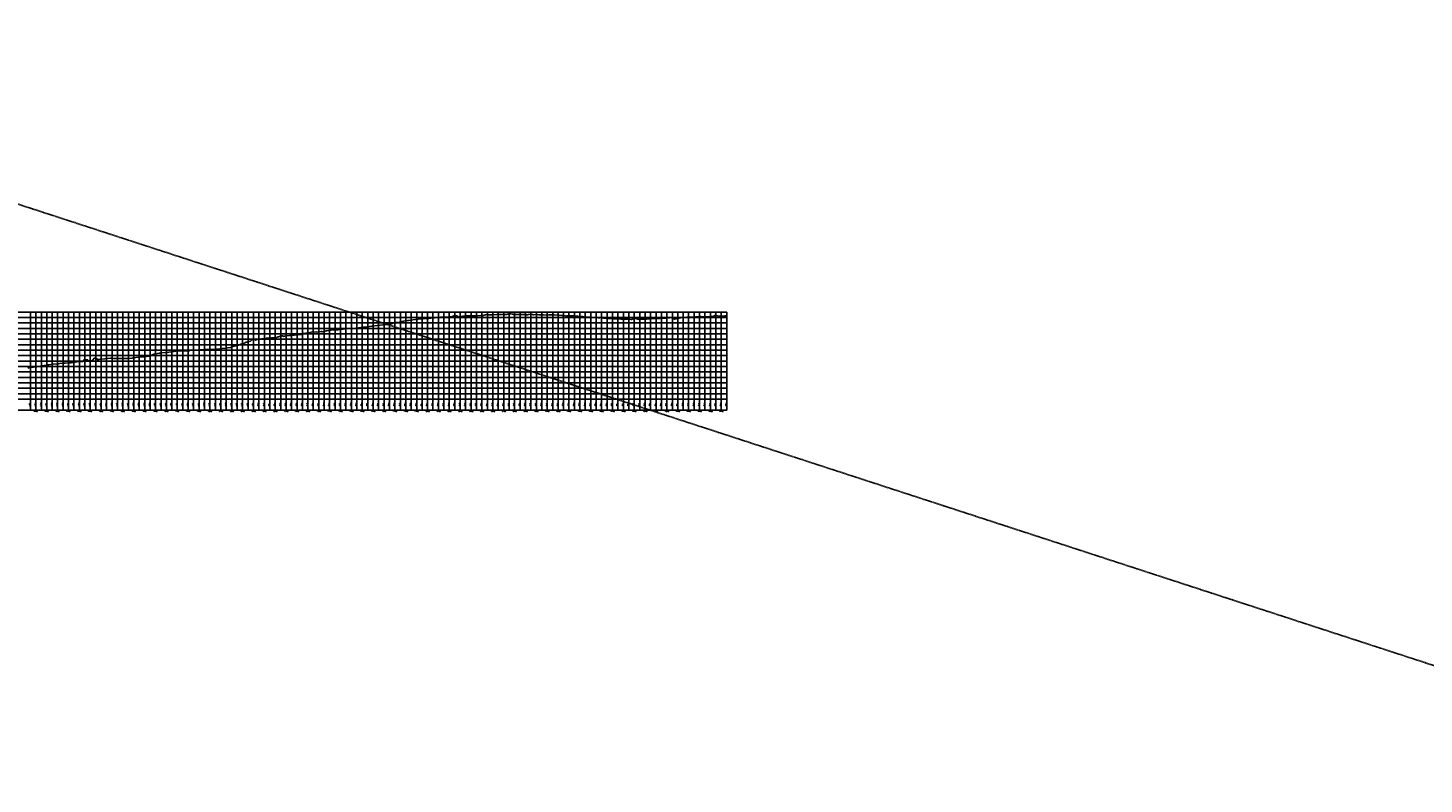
# Model space of a CAD drawing. Extents: x 114466 to 237039, y 16086 to 93345.
# Tile 18 of 81: x 145704 to 158536, y 48030 to 54975. Entities that reach past the tile are written whole.
import ezdxf
from ezdxf.enums import TextEntityAlignment as Align

# ---------------------------------------------------------------- set-up
doc = ezdxf.new("R2010")
doc.units = 0
doc.header["$LTSCALE"] = 50
doc.header["$MEASUREMENT"] = 0
doc.linetypes.add('HIDDEN_050%', pattern=[0.1875, 0.125, -0.0625])
doc.layers.add('_CAB-PROF-TXT', color=31, linetype='HIDDEN_050%', plot=False)
for name, color, linetype in [('STERLING-01-PBASE', 101, 'Continuous'), ('STERLING-01-PEGC', 1, 'Continuous'), ('STERLING-01-PEGCT', 101, 'Continuous'), ('STERLING-01-PGRID', 251, 'Continuous')]:
    doc.layers.add(name, color=color, linetype=linetype)
doc.styles.add('L140', font='ROMANSM.shx', dxfattribs={"height": 14})

msp = doc.modelspace()

# ---------------------------------------------------------------- linework, layer by layer
at = {"layer": '_CAB-PROF-TXT'}
msp.add_lwpolyline([(140642.38497, 54975.4403), (182346.53346, 41393.3333)], dxfattribs=at)
at = {"layer": 'STERLING-01-PBASE'}
for p, q in [((137707.49632, 51565.67765), (152126.81895, 51565.67765)), ((137707.49632, 51465.67765), (152126.81895, 51465.67765)), ((145726.81795, 51465.67765), (145726.81795, 51565.67765)), ((145776.81795, 51465.67765), (145776.81795, 51565.67765)), ((145826.81795, 51465.67765), (145826.81795, 51565.67765)), ((145876.81795, 51465.67765), (145876.81795, 51565.67765)), ((145926.81795, 51465.67765), (145926.81795, 51565.67765)), ((145976.81795, 51465.67765), (145976.81795, 51565.67765)), ((146026.81795, 51465.67765), (146026.81795, 51565.67765)), ((146076.81795, 51465.67765), (146076.81795, 51565.67765)), ((146126.81795, 51465.67765), (146126.81795, 51565.67765)), ((146176.81795, 51465.67765), (146176.81795, 51565.67765)), ((146226.81795, 51465.67765), (146226.81795, 51565.67765)), ((146276.81795, 51465.67765), (146276.81795, 51565.67765)), ((146326.81795, 51465.67765), (146326.81795, 51565.67765)), ((146376.81795, 51465.67765), (146376.81795, 51565.67765)), ((146426.81795, 51465.67765), (146426.81795, 51565.67765)), ((146476.81795, 51465.67765), (146476.81795, 51565.67765)), ((146526.81795, 51465.67765), (146526.81795, 51565.67765)), ((146576.81795, 51465.67765), (146576.81795, 51565.67765)), ((146626.81795, 51465.67765), (146626.81795, 51565.67765)), ((146676.81795, 51465.67765), (146676.81795, 51565.67765)), ((146726.81795, 51465.67765), (146726.81795, 51565.67765)), ((146776.81795, 51465.67765), (146776.81795, 51565.67765)), ((146826.81795, 51465.67765), (146826.81795, 51565.67765)), ((146876.81795, 51465.67765), (146876.81795, 51565.67765)), ((146926.81795, 51465.67765), (146926.81795, 51565.67765)), ((146976.81795, 51465.67765), (146976.81795, 51565.67765)), ((147026.81795, 51465.67765), (147026.81795, 51565.67765)), ((147076.81795, 51465.67765), (147076.81795, 51565.67765)), ((147126.81795, 51465.67765), (147126.81795, 51565.67765)), ((147176.81795, 51465.67765), (147176.81795, 51565.67765)), ((147226.81795, 51465.67765), (147226.81795, 51565.67765)), ((147276.81795, 51465.67765), (147276.81795, 51565.67765)), ((147326.81795, 51465.67765), (147326.81795, 51565.67765)), ((147376.81795, 51465.67765), (147376.81795, 51565.67765)), ((147426.81795, 51465.67765), (147426.81795, 51565.67765)), ((147476.81795, 51465.67765), (147476.81795, 51565.67765)), ((147526.81795, 51465.67765), (147526.81795, 51565.67765)), ((147576.81795, 51465.67765), (147576.81795, 51565.67765)), ((147626.81795, 51465.67765), (147626.81795, 51565.67765)), ((147676.81795, 51465.67765), (147676.81795, 51565.67765)), ((147726.81795, 51465.67765), (147726.81795, 51565.67765)), ((147776.81795, 51465.67765), (147776.81795, 51565.67765)), ((147826.81795, 51465.67765), (147826.81795, 51565.67765)), ((147876.81795, 51465.67765), (147876.81795, 51565.67765)), ((147926.81795, 51465.67765), (147926.81795, 51565.67765)), ((147976.81795, 51465.67765), (147976.81795, 51565.67765)), ((148026.81795, 51465.67765), (148026.81795, 51565.67765)), ((148076.81795, 51465.67765), (148076.81795, 51565.67765)), ((148126.81795, 51465.67765), (148126.81795, 51565.67765)), ((148176.81795, 51465.67765), (148176.81795, 51565.67765)), ((148226.81795, 51465.67765), (148226.81795, 51565.67765)), ((148276.81795, 51465.67765), (148276.81795, 51565.67765)), ((148326.81795, 51465.67765), (148326.81795, 51565.67765)), ((148376.81795, 51465.67765), (148376.81795, 51565.67765)), ((148426.81795, 51465.67765), (148426.81795, 51565.67765)), ((148476.81795, 51465.67765), (148476.81795, 51565.67765)), ((148526.81795, 51465.67765), (148526.81795, 51565.67765)), ((148576.81795, 51465.67765), (148576.81795, 51565.67765)), ((148626.81795, 51465.67765), (148626.81795, 51565.67765)), ((148676.81795, 51465.67765), (148676.81795, 51565.67765)), ((148726.81795, 51465.67765), (148726.81795, 51565.67765)), ((148776.81795, 51465.67765), (148776.81795, 51565.67765)), ((148826.81795, 51465.67765), (148826.81795, 51565.67765)), ((148876.81795, 51465.67765), (148876.81795, 51565.67765)), ((148926.81795, 51465.67765), (148926.81795, 51565.67765)), ((148976.81795, 51465.67765), (148976.81795, 51565.67765)), ((149026.81795, 51465.67765), (149026.81795, 51565.67765)), ((149076.81795, 51465.67765), (149076.81795, 51565.67765)), ((149126.81795, 51465.67765), (149126.81795, 51565.67765)), ((149176.81795, 51465.67765), (149176.81795, 51565.67765)), ((149226.81795, 51465.67765), (149226.81795, 51565.67765)), ((149276.81795, 51465.67765), (149276.81795, 51565.67765)), ((149326.81795, 51465.67765), (149326.81795, 51565.67765)), ((149376.81795, 51465.67765), (149376.81795, 51565.67765)), ((149426.81795, 51465.67765), (149426.81795, 51565.67765)), ((149476.81795, 51465.67765), (149476.81795, 51565.67765)), ((149526.81795, 51465.67765), (149526.81795, 51565.67765)), ((149576.81795, 51465.67765), (149576.81795, 51565.67765)), ((149626.81795, 51465.67765), (149626.81795, 51565.67765)), ((149676.81795, 51465.67765), (149676.81795, 51565.67765)), ((149726.81795, 51465.67765), (149726.81795, 51565.67765)), ((149776.81795, 51465.67765), (149776.81795, 51565.67765)), ((149826.81795, 51465.67765), (149826.81795, 51565.67765)), ((149876.81795, 51465.67765), (149876.81795, 51565.67765)), ((149926.81795, 51465.67765), (149926.81795, 51565.67765)), ((149976.81795, 51465.67765), (149976.81795, 51565.67765)), ((150026.81795, 51465.67765), (150026.81795, 51565.67765)), ((150076.81795, 51465.67765), (150076.81795, 51565.67765)), ((150126.81795, 51465.67765), (150126.81795, 51565.67765)), ((150176.81795, 51465.67765), (150176.81795, 51565.67765)), ((150226.81795, 51465.67765), (150226.81795, 51565.67765)), ((150276.81795, 51465.67765), (150276.81795, 51565.67765)), ((150326.81795, 51465.67765), (150326.81795, 51565.67765)), ((150376.81795, 51465.67765), (150376.81795, 51565.67765)), ((150426.81795, 51465.67765), (150426.81795, 51565.67765)), ((150476.81795, 51465.67765), (150476.81795, 51565.67765)), ((150526.81795, 51465.67765), (150526.81795, 51565.67765)), ((150576.81795, 51465.67765), (150576.81795, 51565.67765)), ((150626.81795, 51465.67765), (150626.81795, 51565.67765)), ((150676.81795, 51465.67765), (150676.81795, 51565.67765)), ((150726.81795, 51465.67765), (150726.81795, 51565.67765)), ((150776.81795, 51465.67765), (150776.81795, 51565.67765)), ((150826.81795, 51465.67765), (150826.81795, 51565.67765)), ((150876.81795, 51465.67765), (150876.81795, 51565.67765)), ((150926.81795, 51465.67765), (150926.81795, 51565.67765)), ((150976.81795, 51465.67765), (150976.81795, 51565.67765)), ((151026.81795, 51465.67765), (151026.81795, 51565.67765)), ((151076.81795, 51465.67765), (151076.81795, 51565.67765)), ((151126.81795, 51465.67765), (151126.81795, 51565.67765)), ((151176.81795, 51465.67765), (151176.81795, 51565.67765)), ((151226.81795, 51465.67765), (151226.81795, 51565.67765)), ((151276.81795, 51465.67765), (151276.81795, 51565.67765)), ((151326.81795, 51465.67765), (151326.81795, 51565.67765)), ((151376.81795, 51465.67765), (151376.81795, 51565.67765)), ((151426.81795, 51465.67765), (151426.81795, 51565.67765)), ((151476.81795, 51465.67765), (151476.81795, 51565.67765)), ((151526.81795, 51465.67765), (151526.81795, 51565.67765)), ((151576.81795, 51465.67765), (151576.81795, 51565.67765)), ((151626.81795, 51465.67765), (151626.81795, 51565.67765)), ((151676.81795, 51465.67765), (151676.81795, 51565.67765)), ((151726.81795, 51465.67765), (151726.81795, 51565.67765)), ((151776.81795, 51465.67765), (151776.81795, 51565.67765)), ((151826.81795, 51465.67765), (151826.81795, 51565.67765)), ((151876.81795, 51465.67765), (151876.81795, 51565.67765)), ((151926.81795, 51465.67765), (151926.81795, 51565.67765)), ((151976.81795, 51465.67765), (151976.81795, 51565.67765)), ((152026.81795, 51465.67765), (152026.81795, 51565.67765)), ((152076.81795, 51465.67765), (152076.81795, 51565.67765)), ((152126.81795, 51465.67765), (152126.81795, 51565.67765)), ((152126.81895, 51465.67765), (152126.81895, 51565.67765))]:
    msp.add_line(p, q, dxfattribs=at)
at = {"layer": 'STERLING-01-PEGC'}
msp.add_lwpolyline([(145702.32346, 51849.30514), (145712.67369, 51852.02434), (145734.67324, 51855.49888), (145756.29775, 51858.45949), (145786.9152, 51862.47417), (145803.63603, 51865.48086), (145835.89902, 51872.97077), (145851.64407, 51875.4155), (145886.4526, 51879.60431), (145897.27917, 51881.18027), (145936.931, 51887.51528), (145974.62623, 51889.4027), (145985.88222, 51890.41975), (145996.34057, 51891.7654), (146037.54888, 51895.41522), (146045.62046, 51896.28003), (146086.76937, 51899.16637), (146100.54852, 51900.3791), (146137.38323, 51906.0017), (146153.55846, 51908.20046), (146173.49407, 51910.67028), (146189.53081, 51910.7256), (146191.80502, 51910.86917), (146195.23552, 51911.02544), (146208.14349, 51910.43138), (146208.35994, 51910.80469), (146211.72855, 51915.60917), (146217.5541, 51925.17004), (146219.86481, 51925.62963), (146234.7387, 51927.79203), (146249.98789, 51925.45889), (146254.13305, 51925.15195), (146254.68366, 51923.71808), (146258.76004, 51913.95776), (146259.92485, 51915.67566), (146265.25052, 51917.20244), (146270.4882, 51918.59107), (146275.09581, 51919.21018), (146289.71907, 51918.76948), (146289.91742, 51918.84522), (146291.04719, 51919.24504), (146299.55357, 51921.73055), (146300.3443, 51924.18287), (146300.91358, 51924.97196), (146302.61409, 51929.37142), (146304.95074, 51931.29715), (146309.03667, 51939.31361), (146311.23086, 51940.5119), (146316.04722, 51940.75985), (146322.26996, 51941.42756), (146327.99447, 51941.76104), (146332.33445, 51941.19026), (146333.41714, 51940.45354), (146335.76401, 51936.83394), (146338.65753, 51931.96863), (146340.06414, 51930.53687), (146341.29011, 51928.03719), (146345.68822, 51929.71702), (146354.97713, 51931.10565), (146366.76541, 51932.65149), (146371.89812, 51933.24796), (146409.35238, 51936.2248), (146411.89756, 51936.38009), (146463.22061, 51940.58436), (146468.17207, 51940.67655), (146489.43506, 51938.16122), (146521.09498, 51939.12415), (146540.79725, 51939.6985), (146571.64433, 51939.37891), (146607.60314, 51939.83218), (146620.2558, 51938.66148), (146662.74448, 51942.58625), (146672.03989, 51943.85057), (146718.62418, 51949.77601), (146723.82855, 51950.23271), (146728.3999, 51950.88382), (146764.65252, 51954.07411), (146773.37966, 51955.24264), (146815.75086, 51961.82713), (146838.40977, 51969.48775), (146842.21628, 51970.66448), (146844.61885, 51971.03206), (146848.86202, 51972.18328), (146859.6803, 51977.7226), (146863.18485, 51979.77445), (146868.33225, 51980.20116), (146908.92986, 51986.37981), (146921.54908, 51988.45406), (146933.68229, 51989.88208), (146967.3743, 51994.30377), (146975.20495, 51994.93408), (146998.21293, 51997.93121), (147018.81293, 52000.76298), (147046.24586, 52003.58888), (147082.45733, 52009.24139), (147122.54527, 52008.38001), (147139.20625, 52009.01769), (147149.72088, 52008.52085), (147189.2503, 52010.30032), (147192.52704, 52010.94925), (147227.75594, 52014.20893), (147240.9, 52016.27301), (147245.30988, 52016.71172), (147284.44496, 52019.03681), (147320.50932, 52020.03391), (147332.47749, 52020.9517), (147361.8361, 52021.39176), (147378.84762, 52022.21203), (147415.27825, 52022.68177), (147438.00837, 52025.11569), (147466.55253, 52027.72106), (147485.5093, 52029.98983), (147524.74835, 52035.33461), (147537.22017, 52036.43084), (147565.80134, 52041.08015), (147582.23414, 52045.86571), (147583.37047, 52046.70916), (147587.58438, 52047.66451), (147629.67249, 52059.76871), (147639.92631, 52062.828), (147677.32442, 52075.45968), (147692.94157, 52081.17951), (147698.52345, 52083.24364), (147708.91361, 52088.08135), (147715.02533, 52089.43131), (147731.21797, 52095.66255), (147732.87366, 52095.82417), (147734.35451, 52095.79875), (147737.38664, 52096.55435), (147749.7329, 52098.98341), (147752.85033, 52101.60256), (147761.10298, 52110.21059), (147762.35533, 52111.78875), (147769.60819, 52112.93309), (147776.66609, 52113.83518), (147785.01227, 52114.7157), (147785.72179, 52113.80387), (147788.07568, 52112.76804), (147795.74637, 52106.76376), (147796.83943, 52107.87411), (147802.91622, 52111.64112), (147809.4145, 52114.77286), (147812.30902, 52115.68999), (147819.51749, 52115.13858), (147845.41576, 52117.81766), (147853.04545, 52119.77087), (147886.71012, 52123.48001), (147895.13048, 52124.2381), (147904.18359, 52125.06983), (147907.034, 52125.22848), (147907.03712, 52125.22848), (147941.24365, 52127.20529), (147961.56529, 52129.50049), (147989.29614, 52132.40011), (148003.33042, 52137.03197), (148004.19453, 52137.20605), (148004.69787, 52137.50841), (148013.22033, 52138.60126), (148015.22377, 52140.85291), (148018.4713, 52143.9368), (148019.52343, 52145.23101), (148024.43552, 52146.24152), (148031.74699, 52147.35088), (148037.2437, 52146.78631), (148044.13677, 52147.06882), (148045.00164, 52146.45552), (148048.67322, 52144.72795), (148053.63698, 52140.17995), (148058.40564, 52142.71017), (148061.76334, 52144.92783), (148065.04536, 52145.43313), (148075.88801, 52146.88301), (148080.84035, 52147.09583), (148112.08729, 52149.20638), (148121.12955, 52149.95396), (148121.13267, 52149.95396), (148129.2218, 52150.64431), (148172.35713, 52154.89401), (148180.93954, 52155.71272), (148188.11509, 52156.77058), (148214.4082, 52160.67336), (148222.39337, 52161.11584), (148225.8585, 52161.78371), (148227.80432, 52163.0932), (148228.44683, 52163.52702), (148235.85414, 52167.54563), (148246.42319, 52169.2341), (148257.03206, 52171.31839), (148266.10502, 52171.93562), (148267.52892, 52171.26187), (148280.83029, 52171.82644), (148286.57742, 52173.2623), (148301.81014, 52178.26332), (148304.79413, 52179.61595), (148304.88188, 52179.63616), (148305.02089, 52179.66818), (148356.65235, 52182.42922), (148356.73681, 52182.40703), (148357.10082, 52182.31141), (148373.51811, 52183.41487), (148376.1853, 52183.19642), (148398.06839, 52185.43027), (148400.78907, 52185.49077), (148410.77447, 52184.88828), (148433.95323, 52188.84261), (148434.92246, 52188.94443), (148443.76517, 52191.5344), (148449.61873, 52192.51133), (148467.82311, 52195.22155), (148473.05745, 52196.39342), (148482.68551, 52199.14609), (148483.14202, 52199.45957), (148487.43, 52200.04259), (148498.82086, 52201.63628), (148502.28335, 52201.78484), (148513.92441, 52201.40733), (148514.39278, 52201.1235), (148517.85159, 52201.04601), (148528.96041, 52202.03463), (148532.14902, 52202.08371), (148546.92416, 52202.75378), (148548.80463, 52202.86652), (148549.32065, 52202.90766), (148549.32377, 52202.90766), (148554.76326, 52203.35071), (148583.32399, 52205.62992), (148600.82476, 52207.21406), (148628.48128, 52209.95571), (148667.35283, 52213.54302), (148676.60347, 52214.49215), (148681.66951, 52215.0578), (148716.88215, 52218.37954), (148763.4162, 52224.74647), (148763.41931, 52224.74647), (148765.42129, 52225.03279), (148769.59011, 52225.54179), (148818.9788, 52231.08753), (148819.36212, 52231.12945), (148819.4591, 52231.14071), (148820.42493, 52231.26069), (148865.25116, 52236.77302), (148867.01897, 52236.9905), (148914.16669, 52241.4509), (148919.16689, 52242.00851), (148966.26339, 52247.96205), (148977.51175, 52249.34566), (148977.51486, 52249.34566), (148982.57966, 52249.98861), (149001.06922, 52252.44082), (149030.45388, 52256.20504), (149042.58985, 52258.76831), (149048.18172, 52259.92621), (149050.14504, 52261.14632), (149056.40233, 52264.1668), (149057.65891, 52265.09617), (149073.35063, 52268.97965), (149080.00304, 52270.07677), (149092.51474, 52269.02801), (149099.48269, 52268.56734), (149103.7285, 52268.78198), (149111.8245, 52267.95992), (149116.29992, 52270.86755), (149122.58443, 52274.01246), (149129.12224, 52275.63936), (149142.73028, 52279.7129), (149157.37299, 52282.22265), (149191.6073, 52286.4682), (149191.61041, 52286.4682), (149194.70938, 52286.86282), (149201.98801, 52287.97979), (149240.02485, 52293.91919), (149267.51495, 52297.53117), (149291.0152, 52300.774), (149301.58091, 52301.74839), (149307.13336, 52302.247), (149321.54649, 52300.95353), (149327.26743, 52301.05094), (149332.83913, 52304.54618), (149335.40642, 52306.05353), (149343.7403, 52307.63916), (149347.27312, 52307.70685), (149357.73153, 52307.66714), (149361.0591, 52307.90274), (149365.36399, 52305.15779), (149368.0957, 52304.00266), (149382.51249, 52307.574), (149384.23646, 52307.85901), (149393.65857, 52309.26514), (149396.26987, 52309.62206), (149399.61303, 52309.98221), (149405.70285, 52310.49296), (149405.70596, 52310.49296), (149440.32274, 52313.11199), (149472.66968, 52315.11446), (149494.71323, 52317.24658), (149506.72777, 52317.89433), (149531.59127, 52318.52642), (149541.12105, 52319.10388), (149574.49012, 52321.50299), (149576.42013, 52321.56968), (149589.13086, 52321.06842), (149591.50841, 52320.55519), (149598.87629, 52320.65458), (149603.8826, 52324.10198), (149605.9409, 52325.40163), (149607.94376, 52326.41726), (149611.82103, 52328.89217), (149612.25892, 52329.1692), (149616.20088, 52329.62009), (149619.7984, 52329.96787), (149619.80151, 52329.96787), (149629.04879, 52330.89317), (149633.17491, 52330.80252), (149648.65034, 52329.36892), (149650.83019, 52329.23176), (149651.45166, 52328.86281), (149655.66728, 52326.17587), (149659.88694, 52322.67286), (149664.73028, 52316.7413), (149665.77696, 52317.3993), (149670.58915, 52321.14513), (149674.07252, 52324.89268), (149702.34967, 52327.23508), (149723.64408, 52329.27045), (149728.21181, 52329.54946), (149767.70719, 52331.85914), (149778.81804, 52331.81473), (149821.59721, 52331.76916), (149833.89395, 52332.27791), (149833.89706, 52332.27791), (149835.26146, 52332.33432), (149865.35071, 52334.12004), (149873.40167, 52334.60352), (149890.13449, 52334.30077), (149896.65954, 52338.22927), (149909.37729, 52341.14357), (149917.62137, 52342.57528), (149925.32411, 52341.0649), (149937.37897, 52340.03448), (149941.5066, 52338.73139), (149955.89461, 52339.52814), (149964.31437, 52339.42969), (149984.06297, 52340.54762), (150013.304, 52342.2973), (150047.98949, 52342.92394), (150047.99261, 52342.92394), (150049.62511, 52342.9539), (150055.54568, 52343.11428), (150061.59709, 52343.27818), (150066.18231, 52343.22463), (150084.17217, 52342.84292), (150100.9293, 52343.93501), (150102.71762, 52344.20431), (150111.45238, 52344.93887), (150117.70657, 52345.17694), (150125.95293, 52348.56705), (150134.73809, 52348.92913), (150143.28982, 52348.49564), (150155.60234, 52345.06156), (150159.75863, 52344.6775), (150164.46119, 52344.37745), (150168.94393, 52343.80572), (150192.02339, 52344.18875), (150193.32979, 52344.36002), (150233.26264, 52343.61906), (150238.53075, 52343.539), (150268.23473, 52342.15462), (150275.87473, 52341.88689), (150278.40785, 52341.378), (150295.04095, 52339.25906), (150300.37838, 52340.74571), (150302.59116, 52341.7458), (150304.52371, 52341.90241), (150320.44059, 52345.15775), (150338.19839, 52342.73115), (150342.28204, 52342.40478), (150348.72272, 52341.1147), (150349.7764, 52340.82466), (150365.9306, 52342.06067), (150366.2519, 52342.18819), (150400.86326, 52340.91275), (150403.91939, 52340.66631), (150426.45984, 52339.76935), (150430.10893, 52339.42551), (150432.51936, 52339.56721), (150433.62395, 52339.25097), (150442.26945, 52338.5108), (150479.81053, 52338.00444), (150480.48972, 52337.98962), (150492.60486, 52338.79887), (150494.60421, 52339.10053), (150500.4127, 52339.10791), (150531.74236, 52339.53504), (150532.82341, 52339.51986), (150540.22288, 52339.28733), (150572.09439, 52338.38391), (150577.36294, 52338.0127), (150582.23367, 52337.54058), (150611.04868, 52333.9474), (150611.23214, 52334.03212), (150621.54355, 52334.54859), (150626.35383, 52334.67982), (150631.56905, 52333.99035), (150643.62337, 52331.7542), (150644.65172, 52331.31589), (150646.1829, 52330.36563), (150647.91698, 52328.35), (150653.12933, 52328.12597), (150655.32055, 52327.78199), (150657.37235, 52329.51626), (150659.12918, 52330.75417), (150673.58224, 52331.58647), (150679.87734, 52331.73998), (150698.26977, 52331.49256), (150710.47461, 52330.46876), (150728.8778, 52329.68899), (150757.31488, 52327.12245), (150775.98184, 52325.56295), (150800.90866, 52323.22061), (150821.73083, 52321.72735), (150844.17692, 52319.93317), (150871.48019, 52318.15173), (150893.13958, 52317.02915), (150921.07728, 52315.07093), (150945.14255, 52313.82141), (150952.63046, 52313.44786), (150958.90677, 52313.57476), (150960.2442, 52314.62204), (150966.55095, 52314.36985), (150978.42484, 52313.37857), (150983.76702, 52312.65859), (150991.70165, 52311.74514), (150996.83615, 52310.44287), (151003.33782, 52310.03684), (151012.05702, 52308.95793), (151030.99163, 52306.99907), (151057.87972, 52305.21061), (151074.07636, 52304.53161), (151103.49893, 52302.86531), (151117.75435, 52302.69271), (151144.05739, 52301.93607), (151155.05092, 52301.70813), (151191.09233, 52300.86186), (151198.00342, 52300.57001), (151229.18638, 52300.62435), (151233.22407, 52300.31414), (151249.785, 52297.39976), (151252.61801, 52297.86394), (151263.10692, 52302.06052), (151265.35799, 52303.5474), (151273.34835, 52304.1289), (151284.40611, 52304.98691), (151294.45272, 52305.07551), (151301.91231, 52304.68685), (151310.11125, 52299.64838), (151313.12219, 52298.33415), (151321.01795, 52298.77052), (151335.82268, 52300.35947), (151348.90695, 52300.24466), (151373.33449, 52300.07546), (151390.04876, 52301.07465), (151414.07247, 52302.47013), (151433.84726, 52303.91515), (151461.07623, 52305.52416), (151484.74374, 52306.14854), (151514.47217, 52307.70127), (151540.03714, 52309.45259), (151566.28469, 52309.77022), (151572.32295, 52309.05031), (151579.06614, 52308.92699), (151582.32738, 52310.98214), (151584.12206, 52312.72863), (151598.58422, 52313.74444), (151604.08037, 52314.03166), (151618.35563, 52312.80205), (151623.88511, 52312.45106), (151634.49421, 52306.1716), (151636.27771, 52305.15623), (151637.78422, 52303.77528), (151646.85229, 52301.6081), (151648.0315, 52301.38543), (151662.02654, 52301.78927), (151662.10724, 52301.78954), (151662.18759, 52301.81397), (151663.00462, 52302.06144), (151677.1409, 52306.37772), (151678.34057, 52306.36249), (151680.67394, 52307.0934), (151700.61199, 52313.19113), (151701.96628, 52313.84077), (151718.50112, 52315.03804), (151719.33423, 52315.11794), (151745.20873, 52316.67217), (151760.84484, 52317.53969), (151761.96472, 52317.60917), (151802.57743, 52319.65274), (151807.94951, 52319.95761), (151838.71191, 52321.40986), (151878.1982, 52323.07845), (151883.48864, 52323.27535), (151888.43389, 52323.52354), (151938.14735, 52322.26264), (151971.15856, 52322.78795), (151974.25953, 52322.89921), (151974.60348, 52322.93131), (151976.53674, 52323.22144), (152004.65008, 52327.43603), (152006.94457, 52328.73848), (152012.15939, 52332.24163), (152015.93788, 52332.57338), (152024.41733, 52333.60653), (152028.27375, 52333.51112), (152042.53738, 52330.1864), (152045.5808, 52328.82147), (152052.80055, 52328.97338), (152059.85019, 52327.91385), (152085.51381, 52329.09579), (152110.50241, 52330.01066), (152126.81795, 52330.79748)], dxfattribs=at)
at = {"layer": 'STERLING-01-PGRID'}
for p, q in [((137707.49632, 52365.67765), (152126.81895, 52365.67765)), ((145726.81795, 51565.67765), (145726.81795, 52365.67765)), ((145776.81795, 51565.67765), (145776.81795, 52365.67765)), ((145826.81795, 51565.67765), (145826.81795, 52365.67765)), ((145876.81795, 51565.67765), (145876.81795, 52365.67765)), ((145926.81795, 51565.67765), (145926.81795, 52365.67765)), ((145976.81795, 51565.67765), (145976.81795, 52365.67765)), ((146026.81795, 51565.67765), (146026.81795, 52365.67765)), ((146076.81795, 51565.67765), (146076.81795, 52365.67765)), ((146126.81795, 51565.67765), (146126.81795, 52365.67765)), ((146176.81795, 51565.67765), (146176.81795, 52365.67765)), ((146226.81795, 51565.67765), (146226.81795, 52365.67765)), ((146276.81795, 51565.67765), (146276.81795, 52365.67765)), ((146326.81795, 51565.67765), (146326.81795, 52365.67765)), ((146376.81795, 51565.67765), (146376.81795, 52365.67765)), ((146426.81795, 51565.67765), (146426.81795, 52365.67765)), ((146476.81795, 51565.67765), (146476.81795, 52365.67765)), ((146526.81795, 51565.67765), (146526.81795, 52365.67765)), ((146576.81795, 51565.67765), (146576.81795, 52365.67765)), ((146626.81795, 51565.67765), (146626.81795, 52365.67765)), ((146676.81795, 51565.67765), (146676.81795, 52365.67765)), ((146726.81795, 51565.67765), (146726.81795, 52365.67765)), ((146776.81795, 51565.67765), (146776.81795, 52365.67765)), ((146826.81795, 51565.67765), (146826.81795, 52365.67765)), ((146876.81795, 51565.67765), (146876.81795, 52365.67765)), ((146926.81795, 51565.67765), (146926.81795, 52365.67765)), ((146976.81795, 51565.67765), (146976.81795, 52365.67765)), ((147026.81795, 51565.67765), (147026.81795, 52365.67765)), ((147076.81795, 51565.67765), (147076.81795, 52365.67765)), ((147126.81795, 51565.67765), (147126.81795, 52365.67765)), ((147176.81795, 51565.67765), (147176.81795, 52365.67765)), ((147226.81795, 51565.67765), (147226.81795, 52365.67765)), ((147276.81795, 51565.67765), (147276.81795, 52365.67765)), ((147326.81795, 51565.67765), (147326.81795, 52365.67765)), ((147376.81795, 51565.67765), (147376.81795, 52365.67765)), ((147426.81795, 51565.67765), (147426.81795, 52365.67765)), ((147476.81795, 51565.67765), (147476.81795, 52365.67765)), ((147526.81795, 51565.67765), (147526.81795, 52365.67765)), ((147576.81795, 51565.67765), (147576.81795, 52365.67765)), ((147626.81795, 51565.67765), (147626.81795, 52365.67765)), ((147676.81795, 51565.67765), (147676.81795, 52365.67765)), ((147726.81795, 51565.67765), (147726.81795, 52365.67765)), ((147776.81795, 51565.67765), (147776.81795, 52365.67765)), ((147826.81795, 51565.67765), (147826.81795, 52365.67765)), ((147876.81795, 51565.67765), (147876.81795, 52365.67765)), ((147926.81795, 51565.67765), (147926.81795, 52365.67765)), ((147976.81795, 51565.67765), (147976.81795, 52365.67765)), ((148026.81795, 51565.67765), (148026.81795, 52365.67765)), ((148076.81795, 51565.67765), (148076.81795, 52365.67765)), ((148126.81795, 51565.67765), (148126.81795, 52365.67765)), ((148176.81795, 51565.67765), (148176.81795, 52365.67765)), ((148226.81795, 51565.67765), (148226.81795, 52365.67765)), ((148276.81795, 51565.67765), (148276.81795, 52365.67765)), ((148326.81795, 51565.67765), (148326.81795, 52365.67765)), ((148376.81795, 51565.67765), (148376.81795, 52365.67765)), ((148426.81795, 51565.67765), (148426.81795, 52365.67765)), ((148476.81795, 51565.67765), (148476.81795, 52365.67765)), ((148526.81795, 51565.67765), (148526.81795, 52365.67765)), ((148576.81795, 51565.67765), (148576.81795, 52365.67765)), ((148626.81795, 51565.67765), (148626.81795, 52365.67765)), ((148676.81795, 51565.67765), (148676.81795, 52365.67765)), ((148726.81795, 51565.67765), (148726.81795, 52365.67765)), ((148776.81795, 51565.67765), (148776.81795, 52365.67765)), ((148826.81795, 51565.67765), (148826.81795, 52365.67765)), ((148876.81795, 51565.67765), (148876.81795, 52365.67765)), ((148926.81795, 51565.67765), (148926.81795, 52365.67765)), ((148976.81795, 51565.67765), (148976.81795, 52365.67765)), ((149026.81795, 51565.67765), (149026.81795, 52365.67765)), ((149076.81795, 51565.67765), (149076.81795, 52365.67765)), ((149126.81795, 51565.67765), (149126.81795, 52365.67765)), ((149176.81795, 51565.67765), (149176.81795, 52365.67765)), ((149226.81795, 51565.67765), (149226.81795, 52365.67765)), ((149276.81795, 51565.67765), (149276.81795, 52365.67765)), ((149326.81795, 51565.67765), (149326.81795, 52365.67765)), ((149376.81795, 51565.67765), (149376.81795, 52365.67765)), ((149426.81795, 51565.67765), (149426.81795, 52365.67765)), ((149476.81795, 51565.67765), (149476.81795, 52365.67765)), ((149526.81795, 51565.67765), (149526.81795, 52365.67765)), ((149576.81795, 51565.67765), (149576.81795, 52365.67765)), ((149626.81795, 51565.67765), (149626.81795, 52365.67765)), ((149676.81795, 51565.67765), (149676.81795, 52365.67765)), ((149726.81795, 51565.67765), (149726.81795, 52365.67765)), ((149776.81795, 51565.67765), (149776.81795, 52365.67765)), ((149826.81795, 51565.67765), (149826.81795, 52365.67765)), ((149876.81795, 51565.67765), (149876.81795, 52365.67765)), ((149926.81795, 51565.67765), (149926.81795, 52365.67765)), ((149976.81795, 51565.67765), (149976.81795, 52365.67765)), ((150026.81795, 51565.67765), (150026.81795, 52365.67765)), ((150076.81795, 51565.67765), (150076.81795, 52365.67765)), ((150126.81795, 51565.67765), (150126.81795, 52365.67765)), ((150176.81795, 51565.67765), (150176.81795, 52365.67765)), ((150226.81795, 51565.67765), (150226.81795, 52365.67765)), ((150276.81795, 51565.67765), (150276.81795, 52365.67765)), ((150326.81795, 51565.67765), (150326.81795, 52365.67765)), ((150376.81795, 51565.67765), (150376.81795, 52365.67765)), ((150426.81795, 51565.67765), (150426.81795, 52365.67765)), ((150476.81795, 51565.67765), (150476.81795, 52365.67765)), ((150526.81795, 51565.67765), (150526.81795, 52365.67765)), ((150576.81795, 51565.67765), (150576.81795, 52365.67765)), ((150626.81795, 51565.67765), (150626.81795, 52365.67765)), ((150676.81795, 51565.67765), (150676.81795, 52365.67765)), ((150726.81795, 51565.67765), (150726.81795, 52365.67765)), ((150776.81795, 51565.67765), (150776.81795, 52365.67765)), ((150826.81795, 51565.67765), (150826.81795, 52365.67765)), ((150876.81795, 51565.67765), (150876.81795, 52365.67765)), ((150926.81795, 51565.67765), (150926.81795, 52365.67765)), ((150976.81795, 51565.67765), (150976.81795, 52365.67765)), ((151026.81795, 51565.67765), (151026.81795, 52365.67765)), ((151076.81795, 51565.67765), (151076.81795, 52365.67765)), ((151126.81795, 51565.67765), (151126.81795, 52365.67765)), ((151176.81795, 51565.67765), (151176.81795, 52365.67765)), ((151226.81795, 51565.67765), (151226.81795, 52365.67765)), ((151276.81795, 51565.67765), (151276.81795, 52365.67765)), ((151326.81795, 51565.67765), (151326.81795, 52365.67765)), ((151376.81795, 51565.67765), (151376.81795, 52365.67765)), ((151426.81795, 51565.67765), (151426.81795, 52365.67765)), ((151476.81795, 51565.67765), (151476.81795, 52365.67765)), ((151526.81795, 51565.67765), (151526.81795, 52365.67765)), ((151576.81795, 51565.67765), (151576.81795, 52365.67765)), ((151626.81795, 51565.67765), (151626.81795, 52365.67765)), ((151676.81795, 51565.67765), (151676.81795, 52365.67765)), ((151726.81795, 51565.67765), (151726.81795, 52365.67765)), ((151776.81795, 51565.67765), (151776.81795, 52365.67765)), ((151826.81795, 51565.67765), (151826.81795, 52365.67765)), ((151876.81795, 51565.67765), (151876.81795, 52365.67765)), ((151926.81795, 51565.67765), (151926.81795, 52365.67765)), ((151976.81795, 51565.67765), (151976.81795, 52365.67765)), ((152026.81795, 51565.67765), (152026.81795, 52365.67765)), ((152076.81795, 51565.67765), (152076.81795, 52365.67765)), ((152126.81795, 51565.67765), (152126.81795, 52365.67765)), ((152126.81895, 51565.67765), (152126.81895, 52365.67765)), ((137707.49632, 52315.67765), (152126.81895, 52315.67765)), ((137707.49632, 52265.67765), (152126.81895, 52265.67765)), ((137707.49632, 52215.67765), (152126.81895, 52215.67765)), ((137707.49632, 52165.67765), (152126.81895, 52165.67765)), ((137707.49632, 52115.67765), (152126.81895, 52115.67765)), ((137707.49632, 52065.67765), (152126.81895, 52065.67765)), ((137707.49632, 52015.67765), (152126.81895, 52015.67765)), ((137707.49632, 51965.67765), (152126.81895, 51965.67765)), ((137707.49632, 51915.67765), (152126.81895, 51915.67765)), ((137707.49632, 51865.67765), (152126.81895, 51865.67765)), ((137707.49632, 51815.67765), (152126.81895, 51815.67765)), ((137707.49632, 51765.67765), (152126.81895, 51765.67765)), ((137707.49632, 51715.67765), (152126.81895, 51715.67765)), ((137707.49632, 51665.67765), (152126.81895, 51665.67765)), ((137707.49632, 51615.67765), (152126.81895, 51615.67765))]:
    msp.add_line(p, q, dxfattribs=at)

# ---------------------------------------------------------------- texts
at = {"layer": 'STERLING-01-PEGCT', "style": 'L140'}
for s, p in [('147.7', (145726.81795, 51515.67765)), ('149.1', (145776.81795, 51515.67765)), ('151.0', (145826.81795, 51515.67765)), ('152.6', (145876.81795, 51515.67765)), ('154.0', (145926.81795, 51515.67765)), ('154.8', (145976.81795, 51515.67765)), ('155.8', (146026.81795, 51515.67765)), ('156.6', (146076.81795, 51515.67765)), ('157.7', (146126.81795, 51515.67765)), ('159.0', (146176.81795, 51515.67765)), ('162.2', (146226.81795, 51515.67765)), ('160.7', (146276.81795, 51515.67765)), ('165.2', (146326.81795, 51515.67765)), ('163.6', (146376.81795, 51515.67765)), ('164.4', (146426.81795, 51515.67765)), ('164.8', (146476.81795, 51515.67765)), ('164.7', (146526.81795, 51515.67765)), ('164.8', (146576.81795, 51515.67765)), ('164.7', (146626.81795, 51515.67765)), ('165.8', (146676.81795, 51515.67765)), ('167.0', (146726.81795, 51515.67765)), ('168.0', (146776.81795, 51515.67765)), ('170.0', (146826.81795, 51515.67765)), ('173.2', (146876.81795, 51515.67765)), ('174.7', (146926.81795, 51515.67765)), ('175.9', (146976.81795, 51515.67765)), ('177.2', (147026.81795, 51515.67765)), ('178.5', (147076.81795, 51515.67765)), ('178.6', (147126.81795, 51515.67765)), ('178.8', (147176.81795, 51515.67765)), ('179.7', (147226.81795, 51515.67765)), ('180.6', (147276.81795, 51515.67765)), ('181.0', (147326.81795, 51515.67765)), ('181.3', (147376.81795, 51515.67765)), ('181.6', (147426.81795, 51515.67765)), ('182.7', (147476.81795, 51515.67765)), ('184.0', (147526.81795, 51515.67765)), ('185.7', (147576.81795, 51515.67765)), ('188.7', (147626.81795, 51515.67765)), ('191.9', (147676.81795, 51515.67765)), ('195.7', (147726.81795, 51515.67765)), ('199.6', (147776.81795, 51515.67765)), ('200.0', (147826.81795, 51515.67765)), ('201.3', (147876.81795, 51515.67765)), ('202.1', (147926.81795, 51515.67765)), ('203.1', (147976.81795, 51515.67765)), ('206.2', (148026.81795, 51515.67765)), ('206.2', (148076.81795, 51515.67765)), ('207.0', (148126.81795, 51515.67765)), ('207.9', (148176.81795, 51515.67765)), ('209.4', (148226.81795, 51515.67765)), ('211.2', (148276.81795, 51515.67765)), ('213.0', (148326.81795, 51515.67765)), ('213.5', (148376.81795, 51515.67765)), ('214.4', (148426.81795, 51515.67765)), ('216.4', (148476.81795, 51515.67765)), ('217.2', (148526.81795, 51515.67765)), ('217.9', (148576.81795, 51515.67765)), ('218.8', (148626.81795, 51515.67765)), ('219.8', (148676.81795, 51515.67765)), ('220.8', (148726.81795, 51515.67765)), ('222.1', (148776.81795, 51515.67765)), ('223.3', (148826.81795, 51515.67765)), ('224.4', (148876.81795, 51515.67765)), ('225.5', (148926.81795, 51515.67765)), ('226.7', (148976.81795, 51515.67765)), ('228.0', (149026.81795, 51515.67765)), ('230.8', (149076.81795, 51515.67765)), ('231.9', (149126.81795, 51515.67765)), ('233.8', (149176.81795, 51515.67765)), ('235.2', (149226.81795, 51515.67765)), ('236.6', (149276.81795, 51515.67765)), ('237.1', (149326.81795, 51515.67765)), ('238.1', (149376.81795, 51515.67765)), ('239.3', (149426.81795, 51515.67765)), ('240.0', (149476.81795, 51515.67765)), ('240.5', (149526.81795, 51515.67765)), ('241.2', (149576.81795, 51515.67765)), ('243.0', (149626.81795, 51515.67765)), ('241.9', (149676.81795, 51515.67765)), ('242.8', (149726.81795, 51515.67765)), ('243.2', (149776.81795, 51515.67765)), ('243.3', (149826.81795, 51515.67765)), ('243.8', (149876.81795, 51515.67765)), ('245.1', (149926.81795, 51515.67765)), ('244.9', (149976.81795, 51515.67765)), ('245.4', (150026.81795, 51515.67765)), ('245.5', (150076.81795, 51515.67765)), ('246.6', (150126.81795, 51515.67765)), ('245.7', (150176.81795, 51515.67765)), ('245.6', (150226.81795, 51515.67765)), ('245.2', (150276.81795, 51515.67765)), ('245.7', (150326.81795, 51515.67765)), ('245.2', (150376.81795, 51515.67765)), ('244.8', (150426.81795, 51515.67765)), ('244.5', (150476.81795, 51515.67765)), ('244.8', (150526.81795, 51515.67765)), ('244.5', (150576.81795, 51515.67765)), ('243.8', (150626.81795, 51515.67765)), ('243.2', (150676.81795, 51515.67765)), ('242.8', (150726.81795, 51515.67765)), ('242.0', (150776.81795, 51515.67765)), ('241.1', (150826.81795, 51515.67765)), ('240.4', (150876.81795, 51515.67765)), ('239.8', (150926.81795, 51515.67765)), ('239.6', (150976.81795, 51515.67765)), ('238.4', (151026.81795, 51515.67765)), ('237.7', (151076.81795, 51515.67765)), ('237.4', (151126.81795, 51515.67765)), ('237.1', (151176.81795, 51515.67765)), ('237.0', (151226.81795, 51515.67765)), ('237.7', (151276.81795, 51515.67765)), ('236.7', (151326.81795, 51515.67765)), ('236.9', (151376.81795, 51515.67765)), ('237.5', (151426.81795, 51515.67765)), ('238.1', (151476.81795, 51515.67765)), ('238.6', (151526.81795, 51515.67765)), ('238.7', (151576.81795, 51515.67765)), ('239.0', (151626.81795, 51515.67765)), ('238.1', (151676.81795, 51515.67765)), ('240.0', (151726.81795, 51515.67765)), ('240.5', (151776.81795, 51515.67765)), ('241.0', (151826.81795, 51515.67765)), ('241.5', (151876.81795, 51515.67765)), ('241.4', (151926.81795, 51515.67765)), ('241.5', (151976.81795, 51515.67765)), ('243.6', (152026.81795, 51515.67765)), ('242.6', (152076.81795, 51515.67765)), ('243.0', (152126.81795, 51515.67765)), ('243.0', (152126.81895, 51515.67765))]:
    msp.add_text(s, height=7, rotation=90, dxfattribs=at).set_placement(p, align=Align.BOTTOM_CENTER)
for s, p in [('84+00', (145776.81795, 51455.17765)), ('85+00', (145876.81795, 51455.17765)), ('86+00', (145976.81795, 51455.17765)), ('87+00', (146076.81795, 51455.17765)), ('88+00', (146176.81795, 51455.17765)), ('89+00', (146276.81795, 51455.17765)), ('90+00', (146376.81795, 51455.17765)), ('91+00', (146476.81795, 51455.17765)), ('92+00', (146576.81795, 51455.17765)), ('93+00', (146676.81795, 51455.17765)), ('94+00', (146776.81795, 51455.17765)), ('95+00', (146876.81795, 51455.17765)), ('96+00', (146976.81795, 51455.17765)), ('97+00', (147076.81795, 51455.17765)), ('98+00', (147176.81795, 51455.17765)), ('99+00', (147276.81795, 51455.17765)), ('100+00', (147376.81795, 51455.17765)), ('101+00', (147476.81795, 51455.17765)), ('102+00', (147576.81795, 51455.17765)), ('103+00', (147676.81795, 51455.17765)), ('104+00', (147776.81795, 51455.17765)), ('105+00', (147876.81795, 51455.17765)), ('106+00', (147976.81795, 51455.17765)), ('107+00', (148076.81795, 51455.17765)), ('108+00', (148176.81795, 51455.17765)), ('109+00', (148276.81795, 51455.17765)), ('110+00', (148376.81795, 51455.17765)), ('111+00', (148476.81795, 51455.17765)), ('112+00', (148576.81795, 51455.17765)), ('113+00', (148676.81795, 51455.17765)), ('114+00', (148776.81795, 51455.17765)), ('115+00', (148876.81795, 51455.17765)), ('116+00', (148976.81795, 51455.17765)), ('117+00', (149076.81795, 51455.17765)), ('118+00', (149176.81795, 51455.17765)), ('119+00', (149276.81795, 51455.17765)), ('120+00', (149376.81795, 51455.17765)), ('121+00', (149476.81795, 51455.17765)), ('122+00', (149576.81795, 51455.17765)), ('123+00', (149676.81795, 51455.17765)), ('124+00', (149776.81795, 51455.17765)), ('125+00', (149876.81795, 51455.17765)), ('126+00', (149976.81795, 51455.17765)), ('127+00', (150076.81795, 51455.17765)), ('128+00', (150176.81795, 51455.17765)), ('129+00', (150276.81795, 51455.17765)), ('130+00', (150376.81795, 51455.17765)), ('131+00', (150476.81795, 51455.17765)), ('132+00', (150576.81795, 51455.17765)), ('133+00', (150676.81795, 51455.17765)), ('134+00', (150776.81795, 51455.17765)), ('135+00', (150876.81795, 51455.17765)), ('136+00', (150976.81795, 51455.17765)), ('137+00', (151076.81795, 51455.17765)), ('138+00', (151176.81795, 51455.17765)), ('139+00', (151276.81795, 51455.17765)), ('140+00', (151376.81795, 51455.17765)), ('141+00', (151476.81795, 51455.17765)), ('142+00', (151576.81795, 51455.17765)), ('143+00', (151676.81795, 51455.17765)), ('144+00', (151776.81795, 51455.17765)), ('145+00', (151876.81795, 51455.17765)), ('146+00', (151976.81795, 51455.17765)), ('147+00', (152076.81795, 51455.17765))]:
    msp.add_text(s, height=7, dxfattribs=at).set_placement(p, align=Align.MIDDLE_CENTER)

doc.saveas('drawing.dxf')
